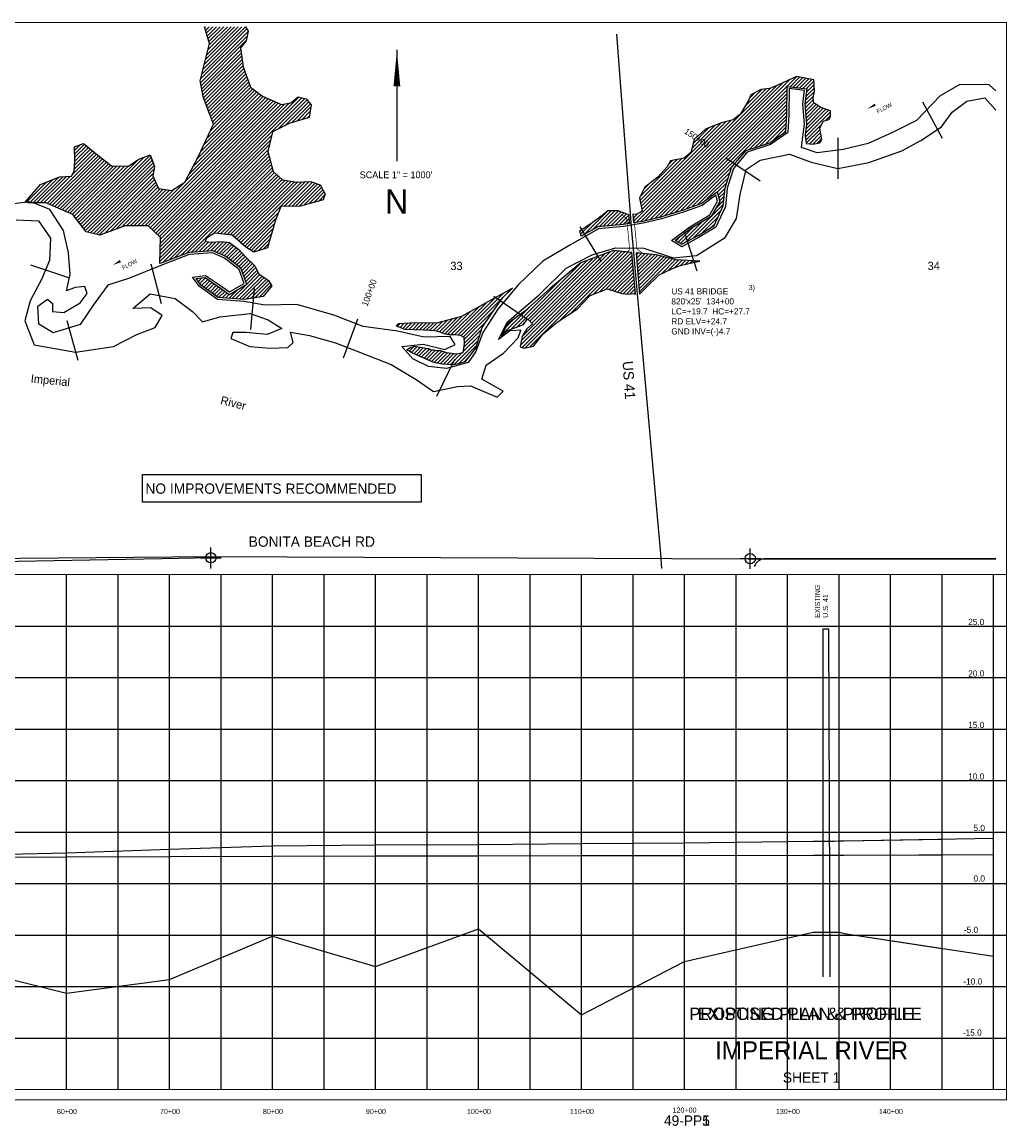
# Model space of a CAD drawing. Extents: x 223446 to 239456, y 720997 to 731715.
# Tile 2 of 2: x 229894 to 239456, y 720997 to 731715. Entities that reach past the tile are written whole.
import ezdxf
from ezdxf.enums import TextEntityAlignment as Align

# ---------------------------------------------------------------- set-up
doc = ezdxf.new("R2010")
doc.units = 0
doc.header["$LTSCALE"] = 800
doc.header["$PDMODE"] = 34
doc.header["$PDSIZE"] = 100
doc.linetypes.add('DASHED', pattern=[0])
doc.linetypes.add('PHANTOM', pattern=[0])
doc.layers.get('0').update_dxf_attribs({"linetype": 'CONTINUOUS'})
for name, color, linetype in [('BORDER', 1, 'CONTINUOUS'), ('COUNTY', 15, 'PHANTOM'), ('EXISTING', 7, 'CONTINUOUS'), ('GRID', 2, 'CONTINUOUS'), ('MAJROADS', 9, 'CONTINUOUS'), ('MLLTXT', 7, 'CONTINUOUS'), ('PROPOSED', 7, 'CONTINUOUS'), ('SEC', 2, 'CONTINUOUS'), ('STATIONS', 7, 'CONTINUOUS'), ('STRUCTTEXT', 7, 'CONTINUOUS'), ('STRUCTURES', 1, 'CONTINUOUS'), ('TEXT', 7, 'CONTINUOUS'), ('WATER', 4, 'CONTINUOUS'), ('WETDBA', 12, 'CONTINUOUS'), ('WETFILL', 8, 'CONTINUOUS'), ('WSHEDS', 3, 'CONTINUOUS')]:
    doc.layers.add(name, color=color, linetype=linetype)

# ---------------------------------------------------------------- blocks, each defined once
blk = doc.blocks.new('BRIDGE')
at = {"layer": 'STRUCTURES', "color": 0, "const_width": 20}
for points in [[(-233.755842, -534.277494), (-101.17332, -401.694972), (-101.17332, 496.333298), (-233.755842, 628.915819)], [(244.100107, -534.277494), (111.517586, -401.694972), (111.517586, 496.333298), (244.100107, 628.915819)]]:
    blk.add_lwpolyline(points, dxfattribs=at)
blk = doc.blocks.new('N_ARROW')
at = {"layer": 'TEXT', "color": 0}
blk.add_line((-0.315495, 1064.066845), (-0.315495, -15.852155), dxfattribs=at)
blk.add_lwpolyline([(-0.315495, 1064.066845, 0, 65.7342, 0), (-0.315495, 711.919345, 65.7342, 65.7342, 0)], format="xyseb", dxfattribs=at)
for s, height, p in [('SCALE 1" = 1000\'', 65.7342, (-9.067939, -180.968338)), ('N', 234.765, (-2.503606, -524.501771))]:
    blk.add_text(s, height=height, dxfattribs=at).set_placement(p, align=Align.CENTER)
blk = doc.blocks.new('*X')
at = {"color": 0}
for p, q in [((231626.781193, 731162.366762), (232088.177325, 731623.762894)), ((231638.602836, 731209.543744), (232076.83975, 731647.780658)), ((231650.424479, 731256.720726), (232063.620652, 731669.916899)), ((231662.246122, 731303.897708), (232028.265313, 731669.916899)), ((231665.959813, 731661.16479), (231674.711922, 731669.916899)), ((231674.067765, 731351.07469), (231992.909974, 731669.916899)), ((231674.115295, 731633.964933), (231710.067261, 731669.916899)), ((231682.270777, 731606.765076), (231745.4226, 731669.916899)), ((231685.889408, 731398.251672), (231957.554635, 731669.916899)), ((231690.426259, 731579.565219), (231780.777939, 731669.916899)), ((231697.711051, 731445.428654), (231922.199296, 731669.916899)), ((231698.581741, 731552.365362), (231816.133278, 731669.916899)), ((231706.737223, 731525.165505), (231851.488618, 731669.916899)), ((231709.532694, 731492.605636), (231886.843957, 731669.916899)), ((231626.129673, 731126.359903), (232078.933318, 731579.163548)), ((231631.962606, 731096.837497), (232069.689312, 731534.564203)), ((231637.795539, 731067.315091), (232015.94196, 731445.461512)), ((231643.628472, 731037.792685), (232020.409553, 731414.573766)), ((231649.461405, 731008.270279), (232024.877146, 731383.686019)), ((231655.294338, 730978.747873), (232029.344738, 731352.798273)), ((231664.904135, 730953.002331), (232033.812331, 731321.910526)), ((231674.610061, 730927.352918), (232038.279923, 731291.02278)), ((231684.315988, 730901.703505), (232046.03879, 731263.426307)), ((231694.021914, 730876.054093), (232055.598901, 731237.63108)), ((231703.727841, 730850.40468), (232065.159013, 731211.835853)), ((231713.433767, 730824.755267), (232074.719125, 731186.040625)), ((236036.530859, 729809.196162), (237414.710625, 731187.375927)), ((237350.085133, 731087.395096), (237444.392981, 731181.702945)), ((237381.709862, 731083.664487), (237474.075338, 731176.029962)), ((231723.139693, 730799.105855), (232084.279237, 731160.245398)), ((231732.84562, 730773.456442), (232093.839348, 731134.450171)), ((231742.551546, 730747.80703), (232103.39946, 731108.654943)), ((231748.371447, 730718.271591), (232113.608735, 731083.50888)), ((235857.884129, 729771.970788), (237159.431585, 731073.518244)), ((235900.32504, 729779.05636), (237221.888433, 731100.619753)), ((235944.584406, 729787.960387), (237286.645389, 731130.021369)), ((235990.557633, 729798.578275), (237352.564219, 731160.584861)), ((237413.334592, 731079.933877), (237503.757694, 731170.35698)), ((237444.959322, 731076.203268), (237533.440051, 731164.683997)), ((237476.584051, 731072.472659), (237563.122407, 731159.011015)), ((237503.689605, 730993.512195), (237586.302763, 731076.125353)), ((237508.208781, 731068.742049), (237582.586952, 731143.12022)), ((237509.455883, 731034.633812), (237584.444857, 731109.622786)), ((231227.738198, 729631.952918), (232582.00052, 730986.21524)), ((231236.206167, 729569.710208), (232639.577739, 730973.08178)), ((231236.915286, 729605.774666), (232610.78913, 730979.64851)), ((231475.344992, 730162.402424), (232283.264125, 730970.321556)), ((231513.866777, 730236.279548), (232258.809778, 730981.222549)), ((231552.388563, 730310.156673), (232234.355431, 730992.123541)), ((231590.910349, 730384.033798), (232213.34081, 731006.464259)), ((231624.157584, 730452.636372), (232193.394395, 731021.873183)), ((231655.211049, 730519.045176), (232173.44798, 731037.282107)), ((231686.264515, 730585.453981), (232153.501565, 731052.691031)), ((231717.317981, 730651.862786), (232133.55515, 731068.099955)), ((235828.805516, 729778.247513), (237116.423528, 731065.865526)), ((236082.504086, 729819.814049), (237320.774988, 731058.084952)), ((236132.361915, 729834.316539), (237320.534175, 731022.488799)), ((236183.792216, 729850.391502), (237320.293361, 730986.892647)), ((236913.310935, 730898.108272), (237075.037048, 731059.834385)), ((236958.094386, 730978.247061), (237006.578088, 731026.730764)), ((237494.804631, 730913.916543), (237577.330559, 730996.442471)), ((237497.923327, 730952.390578), (237586.770768, 731041.238019)), ((231085.533396, 729737.235489), (232307.718471, 730959.420564)), ((231118.919674, 729735.266428), (232332.172818, 730948.519572)), ((231137.056095, 729718.047509), (232356.627165, 730937.61858)), ((231155.192515, 729700.828591), (232381.081512, 730926.717587)), ((231173.328936, 729683.609673), (232405.535859, 730915.816595)), ((231191.465357, 729666.390754), (232445.343304, 730920.268702)), ((231209.601778, 729649.171836), (232489.852257, 730929.422315)), ((232376.434176, 730674.582878), (232661.524124, 730959.672826)), ((232448.387483, 730711.180846), (232677.127804, 730939.921167)), ((232510.466053, 730737.904077), (232692.731484, 730920.169508)), ((232560.930842, 730753.013527), (232695.256482, 730887.339167)), ((236235.222518, 729866.466464), (237320.052548, 730951.296494)), ((236286.65282, 729882.541427), (237319.811734, 730915.700341)), ((236340.348198, 729900.881466), (237319.57092, 730880.104189)), ((237497.317874, 730881.074447), (237575.100085, 730958.856658)), ((237498.962268, 730635.231468), (237724.240731, 730860.509931)), ((237499.831116, 730848.23235), (237580.299679, 730928.700913)), ((237502.344359, 730815.390254), (237602.236079, 730915.281974)), ((237503.690754, 730675.315293), (237697.956527, 730869.581066)), ((237504.857601, 730782.548157), (237624.172479, 730901.863035)), ((237507.370844, 730749.706061), (237646.108879, 730888.444095)), ((237508.41924, 730715.399118), (237671.672323, 730878.652201)), ((232611.39563, 730768.122976), (232689.000181, 730845.727527)), ((232661.860419, 730783.232425), (232682.74388, 730804.115887)), ((235904.213115, 729924.365791), (236728.072931, 730748.225607)), ((235910.050515, 729894.847852), (236774.851903, 730759.64924)), ((236953.157659, 730478.335589), (237319.330107, 730844.508036)), ((237005.60069, 730495.42328), (237318.647364, 730808.469954)), ((237058.04372, 730512.510971), (237316.613317, 730771.080568)), ((237499.208101, 730600.121962), (237742.873312, 730843.787172)), ((237693.900015, 730759.458537), (237743.554291, 730809.112812)), ((235898.375714, 729953.883729), (236681.11554, 730736.623555)), ((236397.565537, 730488.428891), (236621.875398, 730712.738752)), ((236409.031184, 730535.249878), (236562.635256, 730688.85395)), ((237110.48675, 730529.598662), (237314.579269, 730733.691181)), ((237175.405703, 730559.162276), (237312.545222, 730696.301795)), ((237289.443201, 730637.844435), (237310.511175, 730658.912408)), ((237503.282214, 730568.840736), (237656.280444, 730721.838966)), ((237507.356328, 730537.55951), (237641.207657, 730671.41084)), ((237538.235927, 730533.083771), (237646.275092, 730641.122936)), ((231234.787927, 729497.581291), (232305.283772, 730568.077135)), ((231235.497047, 729533.645749), (232316.43151, 730614.580212)), ((237570.170447, 730529.662952), (237651.342527, 730610.835031)), ((237614.376266, 730538.513431), (237656.409962, 730580.547127)), ((230135.611204, 729954.039485), (230615.267582, 730433.695864)), ((230385.955239, 730239.73886), (230595.840177, 730449.623798)), ((230401.047969, 730290.186929), (230576.412772, 730465.551732)), ((230401.692765, 730502.963759), (230404.762073, 730506.033067)), ((230402.40276, 730468.318415), (230460.000594, 730525.916249)), ((230402.600985, 730327.095284), (230556.985367, 730481.479666)), ((230403.112755, 730433.673071), (230498.703152, 730529.263468)), ((230403.82275, 730399.027727), (230518.130557, 730513.335534)), ((230404.154002, 730364.00364), (230537.557962, 730497.4076)), ((231232.660569, 729389.387915), (232283.594488, 730440.321834)), ((231233.369688, 729425.452373), (232282.988296, 730475.070981)), ((231234.078808, 729461.516832), (232294.136034, 730521.574058)), ((230160.391391, 729943.464334), (230634.694987, 730417.76793)), ((230185.171579, 729932.889182), (230654.368359, 730402.085962)), ((230209.951766, 729922.314031), (230674.372533, 730386.734798)), ((230234.731954, 729911.738879), (230694.376708, 730371.383633)), ((230259.512141, 729901.163728), (230714.380882, 730356.032469)), ((230284.292329, 729890.588576), (230734.385057, 730340.681304)), ((230309.072516, 729880.013425), (230754.389231, 730325.33014)), ((230333.852704, 729869.438273), (230783.1518, 730318.737369)), ((230430.497857, 729789.30673), (231016.488736, 730375.29761)), ((230445.998799, 729769.452334), (231079.268803, 730402.722338)), ((230461.499741, 729749.597937), (231135.911947, 730424.010143)), ((230477.000684, 729729.743541), (231145.748424, 730398.491281)), ((230492.501626, 729709.889144), (231155.584901, 730372.972419)), ((230508.002569, 729690.034747), (231165.421379, 730347.453557)), ((230529.452298, 729676.129138), (231175.257856, 730321.934696)), ((231260.341962, 729381.713969), (232291.0674, 730412.439407)), ((231317.3059, 729403.322567), (232298.540311, 730384.556979)), ((231374.269837, 729424.931166), (232306.013223, 730356.674552)), ((231431.233775, 729446.539764), (232313.486135, 730328.792124)), ((235892.538314, 729983.401668), (236296.867579, 730387.730933)), ((235895.378707, 730021.5974), (236252.967533, 730379.186227)), ((236168.866183, 730330.440215), (236209.067488, 730370.64152)), ((236395.247403, 729920.425333), (236804.633498, 730329.811427)), ((230035.15024, 729959.644539), (230288.322975, 730212.817274)), ((230069.965073, 729959.104033), (230326.219062, 730215.358022)), ((230104.779907, 729958.563527), (230364.115149, 730217.898769)), ((230358.632891, 729858.863122), (230817.926272, 730318.156502)), ((230383.413079, 729848.28797), (230852.700744, 730317.575635)), ((230399.495972, 729829.015524), (230887.475217, 730316.994769)), ((230414.996914, 729809.161127), (230922.249689, 730316.413902)), ((230557.852643, 729669.174143), (231173.939931, 730285.261432)), ((230586.252987, 729662.219149), (231167.134942, 730243.101103)), ((231488.197712, 729468.148363), (232320.959046, 730300.909697)), ((231534.260907, 729478.856219), (232328.431958, 730273.027269)), ((231746.955052, 729656.195024), (232343.860563, 730253.100536)), ((231787.641517, 729661.526151), (232362.511818, 730236.396452)), ((231819.521058, 729658.050353), (232381.163074, 730219.692368)), ((236450.146609, 729939.969199), (236767.420668, 730257.243258)), ((229933.743213, 729964.303529), (230131.374938, 730161.935254)), ((229965.520574, 729960.725551), (230188.887362, 730184.092339)), ((230000.335407, 729960.185045), (230246.399786, 730206.249424)), ((230061.741324, 730127.65698), (230073.862514, 730139.778169)), ((230614.653331, 729655.264154), (231169.229331, 730209.840154)), ((230643.053676, 729648.309159), (231180.100413, 730185.355896)), ((230693.500769, 729663.400913), (231190.971495, 730160.871639)), ((230748.516088, 729683.060893), (231201.842577, 730136.387382)), ((230803.531407, 729702.720873), (231212.713658, 730111.903125)), ((231049.756469, 729736.813901), (231470.687695, 730157.745127)), ((231851.4006, 729654.574555), (232399.814329, 730202.988285)), ((231883.280141, 729651.098757), (232418.465585, 730186.284201)), ((231915.159682, 729647.622959), (232446.944627, 730179.407904)), ((231941.044871, 729638.152809), (232477.57565, 730174.683589)), ((231960.142034, 729621.894634), (232508.206674, 730169.959273)), ((231979.239198, 729605.636458), (232538.837698, 730165.234958)), ((231998.336362, 729589.378283), (232571.335953, 730162.377874)), ((232017.433525, 729573.120107), (232608.184045, 730163.870626)), ((232036.530689, 729556.861932), (232645.032136, 730165.363379)), ((232439.475014, 729924.450918), (232681.880228, 730166.856132)), ((232475.467779, 729925.088344), (232711.699837, 730161.320402)), ((232511.460544, 729925.72577), (232737.855618, 730152.120844)), ((232547.453309, 729926.363195), (232764.011399, 730142.921286)), ((232583.446074, 729927.000621), (232788.246459, 730131.801007)), ((232627.931439, 729936.130647), (232800.46306, 730108.662268)), ((235932.971261, 730094.545294), (235976.562485, 730138.136518)), ((236532.998758, 729987.466009), (236751.405735, 730205.872986)), ((236643.257411, 730062.369323), (236735.390803, 730154.502715)), ((230858.546727, 729722.380854), (231233.014413, 730096.84854)), ((230906.64876, 729735.127548), (231263.507591, 730091.986379)), ((230942.425687, 729735.549136), (231294.00077, 730087.124219)), ((230978.202614, 729735.970724), (231324.493948, 730082.262058)), ((231013.979542, 729736.392312), (231372.447836, 730094.860607)), ((232676.808048, 729949.651918), (232812.679661, 730085.52353)), ((232725.684658, 729963.173189), (232824.896262, 730062.384792)), ((232774.561268, 729976.694459), (232831.403729, 730033.53692)), ((236650.957059, 730034.713632), (236719.767919, 730103.524491)), ((236658.656707, 730007.057941), (236715.74903, 730064.150264)), ((236666.356355, 729979.40225), (236711.730141, 730024.776036)), ((236331.54401, 729573.879227), (236703.692364, 729946.027581)), ((236408.608005, 729615.587883), (236683.452779, 729890.432656)), ((236631.732106, 729909.422662), (236707.711253, 729985.401808)), ((232055.627852, 729540.603756), (232384.890969, 729869.866872)), ((232075.700581, 729525.321146), (232360.340133, 729809.960698)), ((235346.451909, 729649.447298), (235579.455613, 729882.451002)), ((235428.06339, 729695.70344), (235616.78633, 729884.426379)), ((235495.646842, 729727.931552), (235652.650953, 729884.935663)), ((235534.783377, 729731.712748), (235685.492369, 729882.421741)), ((235573.919912, 729735.493944), (235710.897242, 729872.471274)), ((235613.056447, 729739.27514), (235736.302114, 729862.520807)), ((235652.192982, 729743.056336), (235761.706986, 729852.57034)), ((235691.329517, 729746.837532), (235783.553686, 729839.061701)), ((235730.561396, 729750.714072), (235786.294602, 729806.447278)), ((235823.323684, 729843.47636), (235827.925882, 729848.078558)), ((235826.0646, 729810.861937), (235869.193423, 729853.99076)), ((236491.538244, 729663.162783), (236652.531963, 729824.156502)), ((232097.240533, 729511.505759), (232341.831407, 729756.096633)), ((232118.780485, 729497.690372), (232328.240891, 729707.150778)), ((235310.738479, 729684.444546), (235318.835711, 729692.541777)), ((235316.701985, 729655.052712), (235434.289299, 729772.640026)), ((235773.002307, 729757.799644), (235789.035518, 729773.832855)), ((236265.14181, 729578.187705), (236409.485107, 729722.531002)), ((236287.343851, 729565.034407), (236497.754723, 729775.445279)), ((236585.109377, 729721.378576), (236621.611148, 729757.880347)), ((231572.166342, 729481.406315), (231674.234691, 729583.474663)), ((231610.071777, 729483.956411), (231706.852265, 729580.736899)), ((231647.977212, 729486.506506), (231740.935154, 729579.464449)), ((231685.882647, 729489.056602), (231777.926264, 729581.100219)), ((231723.788082, 729491.606698), (231814.917374, 729582.73599)), ((231756.427504, 729488.890781), (231848.781262, 729581.244539)), ((231781.037888, 729478.145827), (231880.195132, 729577.30307)), ((231805.648273, 729467.400872), (231910.050494, 729571.803093)), ((232140.320438, 729483.874985), (232314.650374, 729658.204922)), ((232187.531921, 729495.73113), (232301.059858, 729609.259066)), ((236242.939769, 729591.341003), (236280.418249, 729628.819483)), ((231830.258658, 729456.655918), (231930.422254, 729556.819514)), ((231854.869043, 729445.910964), (231950.794013, 729541.835934)), ((231877.738596, 729433.425178), (231971.165773, 729526.852355)), ((231897.65168, 729417.982923), (231991.537532, 729511.868775)), ((231917.564764, 729402.540667), (232009.438635, 729494.414539)), ((231937.477847, 729387.098412), (232025.961645, 729475.582209)), ((232239.131364, 729511.975233), (232287.469341, 729560.313211)), ((234730.833464, 728574.209445), (235650.911949, 729494.28793)), ((234739.97787, 728618.70919), (235607.16923, 729485.900549)), ((234747.644604, 728555.665246), (235683.065368, 729491.08601)), ((234751.944122, 728666.030781), (235550.853098, 729464.939757)), ((234779.474649, 728552.139952), (235715.218787, 729487.884089)), ((234822.915144, 728560.225108), (235747.372205, 729484.682169)), ((235119.538409, 728821.493034), (235779.525624, 729481.480248)), ((235225.886683, 728892.485968), (235811.679043, 729478.278328)), ((235856.214674, 729452.103281), (235875.98588, 729471.874487)), ((235858.95559, 729419.488858), (235908.139298, 729468.672567)), ((235861.696506, 729386.874435), (235940.292717, 729465.470646)), ((235864.437422, 729354.260012), (235972.446136, 729462.268726)), ((231957.390931, 729371.656156), (232042.484654, 729456.74988)), ((231977.304014, 729356.213901), (232059.007663, 729437.91755)), ((231997.217098, 729340.771645), (232077.062791, 729420.617338)), ((232017.130181, 729325.32939), (232095.457111, 729403.65632)), ((232027.353456, 729300.197326), (232113.851431, 729386.695301)), ((232036.851075, 729274.339606), (232132.245752, 729369.734282)), ((234697.607002, 728753.115017), (235325.588572, 729381.096587)), ((234807.573354, 728827.72603), (235381.904703, 729402.057379)), ((234824.998189, 728809.795526), (235438.220835, 729423.018172)), ((234842.423024, 728791.865022), (235494.536966, 729443.978964)), ((235440.157235, 729071.401181), (235816.444676, 729447.688623)), ((235497.604853, 729093.49346), (235819.185592, 729415.074199)), ((235555.052471, 729115.585739), (235821.926508, 729382.459776)), ((235867.178338, 729321.645589), (236004.599554, 729459.066805)), ((235869.919253, 729289.031165), (236036.752973, 729455.864885)), ((235872.660169, 729256.416742), (236066.66968, 729450.426253)), ((235875.401085, 729223.802319), (236094.990561, 729443.391795)), ((235878.142001, 729191.187896), (236123.311443, 729436.357337)), ((235880.882917, 729158.573473), (236151.632324, 729429.32288)), ((235883.623833, 729125.959049), (236179.953205, 729422.288422)), ((235886.364749, 729093.344626), (236208.274086, 729415.253964)), ((236100.373563, 729271.998102), (236236.594968, 729408.219506)), ((236165.36543, 729301.634629), (236268.662089, 729404.931288)), ((236228.482093, 729329.395953), (236302.232111, 729403.145972)), ((236285.429211, 729350.987732), (236335.802134, 729401.360655)), ((236331.554789, 729361.757972), (236369.372156, 729399.575338)), ((236377.680368, 729372.528211), (236402.942179, 729397.790022)), ((236423.331486, 729382.82399), (236436.512201, 729396.004705)), ((236468.765327, 729392.902492), (236470.082224, 729394.219389)), ((231966.975218, 729027.687053), (232202.704343, 729263.416178)), ((231999.977112, 729025.333608), (232223.467771, 729248.824267)), ((232046.348694, 729248.481885), (232150.640072, 729352.773264)), ((232055.846313, 729222.624165), (232163.555459, 729330.333311)), ((232065.343931, 729196.766445), (232174.766502, 729306.189016)), ((232074.84155, 729170.908724), (232185.977546, 729282.04472)), ((235592.681601, 729117.85953), (235824.667424, 729349.845353)), ((235619.496169, 729109.318759), (235827.40834, 729317.23093)), ((235646.310737, 729100.777989), (235830.149255, 729284.616506)), ((235673.125306, 729092.237218), (235832.890171, 729252.002083)), ((231590.116307, 729216.513567), (231599.482724, 729225.879984)), ((231604.880061, 729195.921982), (231639.956086, 729230.998007)), ((231619.643815, 729175.330396), (231675.293507, 729230.980089)), ((231636.249673, 729156.580916), (231696.382502, 729216.713745)), ((231656.750845, 729141.726749), (231717.471498, 729202.447402)), ((231677.252017, 729126.872582), (231738.560494, 729188.181058)), ((231697.753189, 729112.018415), (231759.649489, 729173.914715)), ((231718.254361, 729097.164248), (231780.738485, 729159.648371)), ((231738.755533, 729082.310081), (231801.623203, 729145.177751)), ((231933.973324, 729030.040498), (232068.570884, 729164.638058)), ((232032.979007, 729022.980164), (232244.231198, 729234.232355)), ((232069.707796, 729024.353613), (232265.166929, 729219.812747)), ((232111.706481, 729030.99696), (232286.113595, 729205.404073)), ((232153.705167, 729037.640306), (232299.835694, 729183.770833)), ((232195.703852, 729044.283653), (232313.443604, 729162.023405)), ((234640.036033, 728730.899387), (235121.934354, 729212.797708)), ((235699.939874, 729083.696447), (235835.631087, 729219.38766)), ((235728.556046, 729076.957279), (235838.372003, 729186.773237)), ((235760.859905, 729073.9058), (235841.112919, 729154.158814)), ((231759.256705, 729067.455914), (231822.391601, 729130.590809)), ((231779.757877, 729052.601747), (231843.159998, 729116.003867)), ((231801.965746, 729039.454276), (231863.928395, 729101.416926)), ((231834.96764, 729037.100832), (231884.696793, 729086.829984)), ((231867.969535, 729034.747387), (231905.46519, 729072.243042)), ((231900.971429, 729032.393942), (231984.55846, 729115.980974)), ((234127.718553, 728678.201315), (234485.818791, 729036.301553)), ((234155.972352, 728671.099775), (234565.319197, 729080.44662)), ((234178.160328, 728657.932412), (234644.819604, 729124.591688)), ((235797.910627, 729075.601182), (235843.853835, 729121.54439)), ((235833.793089, 729076.128306), (235846.594751, 729088.929967)), ((234060.363293, 728681.556733), (234326.817977, 728948.011417)), ((234095.398266, 728681.236367), (234406.318384, 728992.156485)), ((234553.703409, 728679.922103), (234843.533476, 728969.752169)), ((233946.021038, 728708.635834), (234068.029484, 728830.64428)), ((233970.752563, 728698.01202), (234116.437602, 728843.697059)), ((233997.142056, 728689.046174), (234167.817164, 728859.721282)), ((234026.890021, 728683.4388), (234247.317571, 728903.86635)), ((234184.108753, 728628.525497), (234475.997047, 728920.413792)), ((234591.167828, 728752.74186), (234667.896399, 728829.470431)), ((233537.754403, 728759.988607), (233562.205591, 728784.439795)), ((233563.524581, 728750.403446), (233599.75101, 728786.629875)), ((233589.294759, 728740.818284), (233637.296428, 728788.819954)), ((233617.86812, 728734.036307), (233674.189558, 728790.357745)), ((233651.901108, 728732.713956), (233709.951562, 728790.76441)), ((233685.934095, 728731.391604), (233745.713566, 728791.171075)), ((233720.100391, 728730.202561), (233781.47557, 728791.577739)), ((233754.326767, 728729.073598), (233817.237574, 728791.984404)), ((233788.553143, 728727.944635), (233852.999577, 728792.391069)), ((233821.195082, 728725.231235), (233888.761581, 728792.797734)), ((233853.997925, 728722.678738), (233924.523585, 728793.204398)), ((233888.41906, 728721.744535), (233971.213248, 728804.538722)), ((233919.015614, 728716.985749), (234019.621366, 728817.591501)), ((234180.159861, 728553.865927), (234352.042038, 728725.748105)), ((234186.524464, 728595.58587), (234398.125901, 728807.187307)), ((234755.17797, 728775.330646), (234773.273318, 728793.425994)), ((234087.696741, 728390.69213), (234321.507113, 728624.502501)), ((234173.479883, 728511.830611), (234336.774576, 728675.125303)), ((233654.084262, 728522.765075), (233692.474895, 728561.155708)), ((233674.308528, 728507.634003), (233726.923473, 728560.248947)), ((233697.243969, 728495.214104), (233757.740821, 728555.710956)), ((233721.989468, 728484.604265), (233789.192214, 728551.80701)), ((233746.734968, 728473.994425), (233817.704686, 728544.964143)), ((233771.477573, 728463.381691), (233847.88791, 728539.792028)), ((233796.21522, 728452.763999), (233872.881384, 728529.430163)), ((233820.952867, 728442.146307), (233904.470111, 728525.663551)), ((233845.690514, 728431.528615), (233936.68832, 728522.526421)), ((233870.428161, 728420.910923), (233968.180794, 728518.663556)), ((233896.510666, 728411.638089), (233994.506307, 728509.63373)), ((233926.51209, 728406.284173), (234021.479727, 728501.251811)), ((233956.513513, 728400.930258), (234052.635206, 728497.051951)), ((234053.338996, 728391.689723), (234161.39358, 728499.744307)), ((234130.464863, 728398.104913), (234306.23965, 728573.8797)), ((233987.708007, 728396.769412), (234083.790686, 728492.852091)), ((234020.523501, 728394.229568), (234116.285569, 728489.991636)), ((234181.434406, 728413.719116), (234237.19914, 728469.483851))]:
    blk.add_line(p, q, dxfattribs=at)

msp = doc.modelspace()

# ---------------------------------------------------------------- linework, layer by layer
at = {"layer": 'BORDER', "color": 0, "const_width": 10}
msp.add_lwpolyline([(223450.57204, 721249.890053), (239450.57204, 721249.890053), (239450.57204, 731709.890053), (223450.57204, 731709.890053)], close=True, dxfattribs=at)
for points in [[(223450.57204, 726349.890053), (239450.57204, 726349.890053)], [(223450.57204, 721349.890053), (239450.57204, 721349.890053)]]:
    msp.add_lwpolyline(points, dxfattribs=at)
at = {"layer": 'COUNTY', "color": 0}
msp.add_lwpolyline([(231727.650728, 726409.267395), (231726.892705, 726513.428511), (231250.753457, 726504.575499)], dxfattribs=at)
at = {"layer": 'EXISTING', "color": 0, "linetype": 'DASHED'}
for p, q in [((237668.226831, 725819.890053), (237668.226831, 722445.900737)), ((237726.231761, 725819.890053), (237668.226831, 725819.890053)), ((237740.888886, 722445.900737), (237726.231761, 725819.890053))]:
    msp.add_line(p, q, dxfattribs=at)
at = {"layer": 'EXISTING', "color": 0}
for points in [[(229325.57204, 723624.890053), (230325.57204, 723647.890053), (231325.57204, 723682.890053), (232325.57204, 723715.890053), (233325.57204, 723724.890053), (234325.57204, 723730.890053), (235325.57204, 723738.890053), (236325.57204, 723745.890053), (237575.57204, 723760.890053), (237625.57204, 723760.890053), (237672.57204, 723761.890053), (237778.57204, 723762.890053), (237825.57204, 723763.890053), (237875.57204, 723764.890053), (238825.57204, 723781.246802)], [(238825.57204, 723626.815673), (237875.57204, 723622.890053), (237825.57204, 723622.890053), (237778.57204, 723622.890053), (237672.57204, 723622.890053), (237625.57204, 723621.890053), (237575.57204, 723621.890053), (236325.57204, 723618.890053), (235325.57204, 723617.890053), (234325.57204, 723616.890053), (233325.57204, 723615.890053), (232325.57204, 723613.890053), (231325.57204, 723608.890053), (230325.57204, 723604.890053), (229325.57204, 723602.890053)]]:
    msp.add_lwpolyline(points, dxfattribs=at)
at = {"layer": 'EXISTING', "color": 0, "linetype": 'DASHED'}
msp.add_lwpolyline([(226325.57204, 722499.890053), (227325.57204, 722559.890053), (228325.57204, 722514.890053), (229325.57204, 722533.890053), (230325.57204, 722284.890053), (231325.57204, 722419.890053), (232325.57204, 722839.890053), (233325.57204, 722544.890053), (234325.57204, 722909.890053), (235325.57204, 722074.890053), (236325.57204, 722594.890053), (237575.57204, 722879.890053), (237625.57204, 722879.890053), (237672.57204, 722879.890053), (237778.57204, 722879.890053), (237825.57204, 722879.890053), (237875.57204, 722864.890053), (238825.57204, 722720.950659)], dxfattribs=at)
at = {"layer": 'GRID', "color": 0}
for points in [[(230325.57204, 721349.890053), (230325.57204, 726349.890053)], [(230825.57204, 721349.890053), (230825.57204, 726349.890053)], [(231325.57204, 721349.890053), (231325.57204, 726349.890053)], [(231825.57204, 721349.890053), (231825.57204, 726349.890053)], [(232325.57204, 721349.890053), (232325.57204, 726349.890053)], [(232825.57204, 721349.890053), (232825.57204, 726349.890053)], [(233325.57204, 721349.890053), (233325.57204, 726349.890053)], [(233825.57204, 721349.890053), (233825.57204, 726349.890053)], [(234325.57204, 721349.890053), (234325.57204, 726349.890053)], [(234825.57204, 721349.890053), (234825.57204, 726349.890053)], [(235325.57204, 721349.890053), (235325.57204, 726349.890053)], [(235825.57204, 721349.890053), (235825.57204, 726349.890053)], [(236325.57204, 721349.890053), (236325.57204, 726349.890053)], [(236825.57204, 721349.890053), (236825.57204, 726349.890053)], [(237325.57204, 721349.890053), (237325.57204, 726349.890053)], [(237825.57204, 721349.890053), (237825.57204, 726349.890053)], [(238325.57204, 721349.890053), (238325.57204, 726349.890053)], [(238825.57204, 721349.890053), (238825.57204, 726349.890053)], [(239325.57204, 721349.890053), (239325.57204, 726349.890053)], [(223450.57204, 725849.890053), (239450.57204, 725849.890053)], [(223450.57204, 725349.890053), (239450.57204, 725349.890053)], [(223450.57204, 724849.890053), (239450.57204, 724849.890053)], [(223450.57204, 724349.890053), (239450.57204, 724349.890053)], [(223450.57204, 723849.890053), (239450.57204, 723849.890053)], [(223450.57204, 723349.890053), (239450.57204, 723349.890053)], [(223450.57204, 722849.890053), (239450.57204, 722849.890053)], [(223450.57204, 722349.890053), (239450.57204, 722349.890053)], [(223450.57204, 721849.890053), (239450.57204, 721849.890053)]]:
    msp.add_lwpolyline(points, dxfattribs=at)
at = {"layer": 'MAJROADS', "color": 0}
for points in [[(235665.047169, 731598.257701), (235806.23523, 729727.14065), (236093.155658, 726551.311704), (236103.206518, 726409.267395)], [(223580.501158, 726454.666731), (231722.203806, 726526.99244), (236943.244385, 726504.700041), (239349.231227, 726502.128025)]]:
    msp.add_lwpolyline(points, dxfattribs=at)
at = {"layer": 'PROPOSED', "color": 0, "linetype": 'DASHED'}
for p, q in [((237668.226831, 725819.890053), (237668.226831, 722445.900737)), ((237726.231761, 725819.890053), (237668.226831, 725819.890053)), ((237740.888886, 722445.900737), (237726.231761, 725819.890053))]:
    msp.add_line(p, q, dxfattribs=at)
at = {"layer": 'PROPOSED', "color": 0}
msp.add_lwpolyline([(231061.389198, 727321.767911), (233767.345983, 727321.767911), (233767.345983, 727052.039437), (231061.389198, 727052.039437)], close=True, dxfattribs=at)
for points in [[(229325.57204, 723624.890053), (230325.57204, 723647.890053), (231325.57204, 723682.890053), (232325.57204, 723715.890053), (233325.57204, 723724.890053), (234325.57204, 723730.890053), (235325.57204, 723738.890053), (236325.57204, 723745.890053), (237575.57204, 723760.890053), (237625.57204, 723760.890053), (237672.57204, 723761.890053), (237778.57204, 723762.890053), (237825.57204, 723763.890053), (237875.57204, 723764.890053), (239325.57204, 723789.855618)], [(239325.57204, 723628.881788), (237875.57204, 723622.890053), (237825.57204, 723622.890053), (237778.57204, 723622.890053), (237672.57204, 723622.890053), (237625.57204, 723621.890053), (237575.57204, 723621.890053), (236325.57204, 723618.890053), (235325.57204, 723617.890053), (234325.57204, 723616.890053), (233325.57204, 723615.890053), (232325.57204, 723613.890053), (231325.57204, 723608.890053), (230325.57204, 723604.890053), (229325.57204, 723602.890053)]]:
    msp.add_lwpolyline(points, dxfattribs=at)
at = {"layer": 'PROPOSED', "color": 0, "linetype": 'DASHED'}
msp.add_lwpolyline([(226325.57204, 722499.890053), (227325.57204, 722559.890053), (228325.57204, 722514.890053), (229325.57204, 722533.890053), (230325.57204, 722284.890053), (231325.57204, 722419.890053), (232325.57204, 722839.890053), (233325.57204, 722544.890053), (234325.57204, 722909.890053), (235325.57204, 722074.890053), (236325.57204, 722594.890053), (237575.57204, 722879.890053), (237625.57204, 722879.890053), (237672.57204, 722879.890053), (237778.57204, 722879.890053), (237825.57204, 722879.890053), (237875.57204, 722864.890053), (239325.57204, 722645.193083)], dxfattribs=at)
at = {"layer": 'SEC', "color": 0}
for p in [(231726.892705, 726513.428511), (236963.865771, 726504.96258)]:
    msp.add_point(p, dxfattribs=at)
at = {"layer": 'STATIONS', "color": 0}
for p, q in [((238635.000418, 730939.883293), (238826.869065, 730588.90406)), ((237815.087798, 730592.045455), (237815.087798, 730192.045455)), ((236727.986621, 730395.716877), (237060.806739, 730173.836799)), ((235309.019081, 729727.456554), (235516.610335, 729385.541547)), ((236322.970349, 729682.453949), (236443.422896, 729301.020883)), ((231142.573163, 729368.842956), (231242.524371, 728981.532026)), ((230357.760951, 729229.708004), (229977.347324, 729353.342433)), ((232146.447056, 729127.457339), (232111.417324, 728728.994144)), ((234472.440508, 729053.033158), (234802.698364, 728827.356956)), ((233149.28204, 728828.891004), (233012.076486, 728453.158871)), ((230328.568457, 728817.645793), (230436.420427, 728432.460185)), ((234091.591936, 728439.154182), (233915.644957, 728079.929099))]:
    msp.add_line(p, q, dxfattribs=at)
at = {"layer": 'WATER', "color": 0}
for points in [[(239349.231227, 731048.465254), (239284.365486, 731105.455196), (238999.589013, 731107.381754), (238806.20948, 730999.799891), (238578.420217, 730758.432225), (238343.105128, 730642.757901), (238107.846701, 730535.459356), (237864.552477, 730478.472146), (237613.052465, 730446.668935), (237462.628431, 730497.943549), (237489.28568, 730723.919582), (237473.894046, 730925.051595), (237491.495555, 731050.574948), (237340.844867, 731068.346447), (237339.144963, 730817.073089), (237329.579252, 730641.238401), (237161.270391, 730525.11077), (236934.614397, 730451.258676), (236799.525334, 730293.025497), (236739.591624, 730100.779233), (236721.650134, 729925.001209), (236628.156646, 729724.605821), (236468.336891, 729625.173083), (236300.19802, 729534.172787), (236200.085321, 729593.483199), (236376.883287, 729726.305724), (236570.319484, 729842.263365), (236646.608107, 729975.765852), (236630.253194, 730034.509629), (236495.560775, 729934.906901), (236310.840337, 729869.147268), (236100.992564, 729803.557626), (235924.817896, 729762.868666), (235731.948334, 729730.668811), (235488.880764, 729707.184715), (235211.403464, 729549.914816), (234950.677721, 729392.531589), (234714.626006, 729167.972143), (234511.964079, 728926.434487), (234368.045929, 728701.251743), (234299.793104, 728517.437921), (234223.674472, 728409.06277), (234013.883362, 728351.848906), (233838.105338, 728369.790396), (233687.851294, 728446.192346), (233579.759461, 728564.189871), (233789.323916, 728587.900621), (233998.378401, 728536.229363), (234099.227725, 728585.804073), (234049.483025, 728661.526061), (233798.153003, 728654.850186), (233538.90051, 728715.237204), (233204.152682, 728759.382635), (232920.112835, 728870.194315), (232560.634316, 728973.140187), (232250.673843, 728966.860956), (232049.88181, 729001.723994), (231790.346, 729020.232118), (231615.304601, 729147.05873), (231548.92167, 729239.645603), (231674.671676, 729255.547208), (231799.741721, 729170.93947), (231908.116872, 729094.820838), (232051.071743, 729177.615345), (232001.723687, 729311.967783), (231860.072075, 729421.816184), (231743.151155, 729472.864144), (231516.891806, 729457.642501), (231256.562707, 729358.889724), (230937.376504, 729227.030478), (230727.528731, 729161.440836), (230592.269677, 728978.080321), (230456.897296, 728777.96825), (230196.681525, 728695.967031), (230054.859923, 728780.688096), (230047.674077, 728956.63611), (230140.260949, 729023.019041), (230190.232304, 728980.800167), (230189.722333, 728905.41816), (230298.550791, 728896.305756), (230458.313883, 728987.362715), (230525.94341, 729079.042972), (230501.269382, 729146.219192), (230409.079154, 729138.466711), (230325.094714, 729105.530231), (230359.674434, 729264.443371), (230344.339463, 729473.951164), (230295.558041, 729692.061388), (230162.905506, 729893.98669), (229979.148348, 729970.615294), (229719.272557, 729938.868747)], [(229835.570179, 729795.687222), (230053.283759, 729785.838193), (230169.411391, 729617.529333), (230159.562362, 729399.815752), (230082.933759, 729216.058594), (229972.63205, 729007.400753), (229921.074119, 728815.097826), (230011.621107, 728579.952727), (230413.205173, 728510.226652), (230782.136076, 728566.36391), (231009.075387, 728682.094897), (231185.420046, 728747.911193), (231253.219563, 728864.718786), (231144.844412, 728940.837419), (230968.896398, 728933.651573), (231137.375249, 729074.90654), (231379.989511, 729031.384407), (231546.655132, 728904.614458), (231646.484514, 728803.425153), (231814.340067, 728852.546556), (232107.718972, 728884.066449), (232283.213679, 728824.246066), (232416.659502, 728739.581665), (232273.874622, 728681.914493), (232064.593483, 728700.082637), (231938.956804, 728700.932589), (231921.808602, 728642.415465), (232105.565761, 728565.786862), (232298.095342, 728547.732045), (232474.043356, 728554.917891), (232524.638009, 728604.832582), (232500.190635, 728705.511916), (232684.23111, 728670.762205), (232935.051161, 728602.056072), (233194.020337, 728499.790162), (233478.060185, 728388.978482), (233719.994486, 728244.947005), (233886.71677, 728126.552835), (234121.578552, 728175.22093), (234247.271894, 728182.746757), (234506.184406, 728072.105068), (234565.211501, 728130.338874), (234356.610324, 728249.016361), (234399.395832, 728382.745502), (234567.704693, 728498.873133), (234711.112872, 728648.673869), (234736.750179, 728723.885886), (234627.808393, 728716.246733), (234518.356637, 728633.225572), (234603.247692, 728800.174509), (234914.964732, 729066.102877), (235176.370436, 729323.995447), (235428.55041, 729456.308001), (235655.14974, 729521.784316), (235931.550434, 729519.914422), (236215.703609, 729425.8543), (236442.019622, 729449.451722), (236719.610249, 729623.473179), (236829.741967, 729807.003684), (236864.831659, 730041.298831), (236925.105349, 730283.799767), (237059.741105, 730375.026716), (237344.914222, 730431.730609), (237553.798717, 730354.932015), (237813.051209, 730294.544997), (238114.975884, 730351.135563), (238434.04876, 730466.243252), (238618.995851, 730565.506), (238820.921153, 730698.158534), (238922.393775, 730839.866809), (239065.518637, 730947.788652), (239241.636641, 730980.101834), (239349.231227, 730859.750457)], [(231250.753457, 726504.575499), (226881.098962, 726423.329093)]]:
    msp.add_lwpolyline(points, dxfattribs=at)
for points in [[(238102.60736, 730873.752912, 0, 25, 0), (238177.371663, 730911.847227, 0, 0, -0.087559), (238225.695248, 730926.613871, 0, 0, 0.245722), (238262.158361, 730951.763057, 0, 0, -0.309425), (238322.570069, 730983.63941, 0, 0, 0), (238352.571006, 730997.830601, 0, 0, 0)], [(230774.037376, 729355.74398, 0, 25, 0), (230848.801679, 729393.838295, 0, 0, -0.087559), (230897.125264, 729408.604939, 0, 0, 0.245722), (230933.588377, 729433.754125, 0, 0, -0.309425), (230994.000085, 729465.630478, 0, 0, 0), (231024.001023, 729479.821669, 0, 0, 0)]]:
    msp.add_lwpolyline(points, format="xyseb", dxfattribs=at)
at = {"layer": 'WETDBA', "color": 0}
for points in [[(232317.588768, 729155.398827), (232234.524273, 729050.424262), (232052.309963, 729021.601627), (231797.460068, 729039.775587), (231629.66739, 729161.350123), (231584.737638, 729224.015407), (231669.70592, 729234.759996), (231788.390094, 729154.472189), (231907.080567, 729071.108462), (232075.640806, 729168.732712), (232018.517547, 729324.253511), (231870.358761, 729439.148115), (231746.679619, 729493.146731), (231512.580432, 729477.39766), (231249.196236, 729377.485969), (231235.634817, 729371.883601), (231232.367513, 729374.483658), (231237.252408, 729622.920022), (231116.461818, 729737.599943), (230893.792377, 729734.976051), (230647.928346, 729647.115396), (230516.354978, 729679.336556), (230384.967175, 729847.624747), (230125.774008, 729958.237591), (229953.251359, 729960.916032), (229923.773187, 729966.034777), (230071.21922, 730138.759821), (230258.2067, 730210.798125), (230374.677842, 730218.606946), (230400.035402, 730266.122676), (230404.413918, 730370.180707), (230401.6528, 730504.91388), (230489.73245, 730536.618272), (230645.837484, 730408.632539), (230762.531462, 730319.081808), (230927.812942, 730316.320974), (231028.100371, 730383.020294), (231135.736661, 730424.464888), (231178.501163, 730313.520555), (231163.756063, 730222.167253), (231218.36049, 730099.185119), (231347.127959, 730078.653048), (231474.033167, 730159.886604), (231602.225867, 730405.734711), (231751.332104, 730724.603048), (231655.439114, 730978.015114), (231622.439152, 731145.038852), (231712.704529, 731505.263573), (231663.33562, 731669.916899)], [(232064.187356, 731669.916899), (232088.813427, 731626.83188), (232069.07459, 731531.598367), (232013.120135, 731464.970862), (232039.860129, 731280.097655), (232112.362047, 731084.471966), (232228.560694, 730994.706655), (232411.26882, 730913.261018), (232501.742213, 730931.867577), (232573.182381, 730988.226672), (232653.426705, 730969.922808), (232698.999585, 730912.235137), (232680.440448, 730788.795394), (232487.275691, 730730.960749), (232324.480675, 730648.157511), (232278.877355, 730457.922086), (232330.586354, 730264.988931), (232421.815996, 730183.283569), (232560.269012, 730161.929541), (232694.5066, 730167.367638), (232786.563097, 730134.989362), (232834.771929, 730043.679877), (232816.368513, 729988.260054), (232595.713611, 729927.217877), (232407.025165, 729923.876237), (232349.32347, 729783.079081), (232277.392052, 729524.020142), (232143.46475, 729481.858272), (232067.098268, 729530.838535), (231932.089172, 729645.777152), (231760.354322, 729664.501249), (231682.983984, 729616.539277), (231671.662726, 729583.690542), (231728.541606, 729578.916398), (231831.167151, 729583.454566), (231907.175179, 729573.917909), (231998.831899, 729506.503714), (232062.00262, 729434.504007), (232155.00441, 729348.749), (232190.715089, 729271.841864), (232245.470212, 729233.361614), (232286.439517, 729205.17988), (232317.588768, 729155.398827)], [(235848.043185, 729071.694908), (235813.892441, 729478.057912), (235634.18046, 729495.954095), (235318.855309, 729378.590475), (235023.657295, 729130.055749), (234775.422601, 728909.135994), (234607.696457, 728784.868631), (234547.315045, 728667.505011), (234600.987411, 728715.831207), (234762.00451, 728777.964889), (234802.258785, 728833.194827), (234849.222105, 728784.868631), (234795.549739, 728736.542434), (234748.586418, 728660.601268), (234728.577598, 728563.231643), (234763.854355, 728549.232699), (234858.76554, 728566.897593), (234953.910308, 728686.592367), (235087.593143, 728800.167928), (235284.891016, 728931.874391), (235408.467595, 729059.21449), (235575.333535, 729123.385104), (235717.953811, 729077.958785), (235778.590525, 729072.230935), (235821.987441, 729079.801203), (235848.043185, 729071.694908)]]:
    msp.add_lwpolyline(points, dxfattribs=at)
for points in [[(235822.909032, 729848.410339), (235829.728058, 729767.270091), (235920.917138, 729782.494241), (236095.75141, 729822.873626), (236304.500887, 729888.119987), (236486.056344, 729952.752901), (236641.726445, 730067.868264), (236668.113885, 729973.089534), (236585.089032, 729827.798875), (236388.0617, 729709.688485), (236236.002135, 729595.451111), (236300.643491, 729557.155215), (236458.285292, 729642.474276), (236612.544983, 729738.447789), (236702.096691, 729930.394306), (236719.899262, 730104.811299), (236781.652128, 730302.892777), (236923.061695, 730468.529318), (237152.307475, 730543.225251), (237310.141978, 730652.125916), (237319.14864, 730817.684299), (237320.99649, 731090.826536), (237514.140588, 731068.042304), (237494.00096, 730924.418618), (237509.375712, 730723.507215), (237496.905834, 730617.798875), (237507.49391, 730536.50315), (237569.749178, 730529.578609), (237638.921699, 730543.42769), (237657.261735, 730575.456109), (237639.036599, 730684.387187), (237670.589256, 730752.916168), (237727.965131, 730769.01921), (237743.7851, 730797.360344), (237742.669798, 730854.149739), (237649.745395, 730886.219565), (237579.389536, 730929.257665), (237572.781458, 730974.856141), (237587.932108, 731046.748795), (237581.904684, 731155.421289), (237411.620521, 731187.966517), (237242.84956, 731109.715283), (237154.624902, 731071.43251), (237068.997741, 731058.954293), (236969.023921, 731007.343796), (236950.911247, 730959.124028), (236864.340219, 730818.641238), (236852.418927, 730809.701861), (236796.07913, 730764.833023), (236681.96374, 730736.965537), (236529.334778, 730675.427659), (236418.559793, 730574.160796), (236388.113426, 730449.83036), (236323.484884, 730392.911726), (236188.934617, 730366.722857), (236156.640223, 730308.336341), (236067.605843, 730208.474758), (235941.459543, 730111.016701), (235887.867291, 730007.02159), (235913.267825, 729878.578906), (235855.345335, 729846.265214)], [(235790.142462, 729760.661218), (235729.336817, 729750.509626), (235482.721375, 729726.682751), (235320.790352, 729634.902718), (235310.294123, 729686.634607), (235427.88395, 729767.957097), (235538.006276, 729848.467167), (235581.249451, 729883.921749), (235678.149539, 729885.297747), (235762.052557, 729852.434989), (235782.543682, 729851.07984)], [(235888.038013, 729073.434295), (235957.271443, 729141.371991), (236078.922545, 729262.21636), (236203.071528, 729318.828747), (236273.967416, 729348.311424), (236392.168577, 729375.911182), (236473.808532, 729394.021217), (236244.703625, 729406.205444), (236050.141298, 729454.531641), (235854.372219, 729474.026831)], [(234654.659778, 729130.055749), (234160.219427, 728855.502403), (233929.383212, 728793.259659), (233661.109533, 728790.209007), (233543.901009, 728783.372062), (233526.899245, 728764.026159), (233606.322324, 728734.484919), (233696.507122, 728730.980789), (233790.425669, 728727.882869), (233849.350445, 728722.804873), (233902.429345, 728721.36429), (233938.647767, 728711.803138), (233987.310153, 728690.899449), (234036.787764, 728681.573114), (234092.222433, 728681.534595), (234147.067459, 728676.384347), (234182.124657, 728655.579798), (234186.608224, 728594.443755), (234171.920907, 728502.02039), (234111.955326, 728489.055406), (234017.300429, 728501.815194), (233956.919017, 728522.526421), (233916.664743, 728522.526421), (233889.82856, 728529.430163), (233862.992377, 728529.430163), (233842.865239, 728543.237648), (233822.738102, 728543.237648), (233802.610965, 728550.14139), (233756.402509, 728555.877076), (233701.975278, 728563.948875), (233655.011958, 728550.14139), (233628.175775, 728529.430163), (233655.011958, 728522.526421), (233681.848141, 728501.815194), (233762.35669, 728467.296482), (233888.845512, 728413.005977), (233973.795356, 728397.84622), (234081.069428, 728389.543451), (234131.354207, 728398.259058), (234198.444665, 728418.970285), (234299.080352, 728550.14139), (234359.461764, 728750.349919), (234453.388404, 728888.424766), (234560.733137, 729040.307099)]]:
    msp.add_lwpolyline(points, close=True, dxfattribs=at)
at = {"layer": 'WSHEDS', "color": 0}
msp.add_lwpolyline([(239349.231227, 726505.600365), (237095.869228, 726504.536884, 0.250604), (237002.902374, 726430.268308)], format="xyb", dxfattribs=at)

# ---------------------------------------------------------------- block references
at = {"layer": 'STRUCTURES', "color": 0, "xscale": 0.3325, "yscale": 0.3325, "zscale": 0.3325, "rotation": 5.485094}
msp.add_blockref('BRIDGE', (235813.352188, 729643.314678), dxfattribs=at)
at = {"layer": 'TEXT', "color": 0}
msp.add_blockref('N_ARROW', (233533.029532, 730379.803496), dxfattribs=at)
at = {"layer": 'WETFILL', "color": 0}
msp.add_blockref('*X', (0, 0), dxfattribs=at)
msp.add_blockref('*X', (0, 0), dxfattribs=at)
msp.add_blockref('*X', (0, 0), dxfattribs=at)
msp.add_blockref('*X', (0, 0), dxfattribs=at)

# ---------------------------------------------------------------- texts
at = {"layer": 'EXISTING', "color": 0}
for s, height, p in [('EXISTING PLAN & PROFILE', 120, (237500.61836, 722025.61826)), ('49-PP1', 100, (236348.258628, 720998.752584))]:
    msp.add_text(s, height=height, dxfattribs=at).set_placement(p, align=Align.CENTER)
at = {"layer": 'MAJROADS', "color": 0}
msp.add_text('BONITA BEACH RD', height=100, dxfattribs=at).set_placement((232093.600845, 726620.466124))
at = {"layer": 'MLLTXT', "color": 0}
for s, p in [('25.0', (239079.91541, 725860.546755)), ('20.0', (239079.91541, 725360.546755)), ('15.0', (239079.91541, 724860.546755)), ('10.0', (239079.91541, 724360.546755)), ('5.0', (239130.91541, 723860.546755)), ('0.0', (239130.91541, 723369.605641)), ('-5.0', (239037.060854, 722871.444803))]:
    msp.add_text(s, height=60, dxfattribs=at).set_placement(p)
for s, p in [('-10.0', (239123.681389, 722369.584597)), ('-15.0', (239119.617011, 721873.431695))]:
    msp.add_text(s, height=60, dxfattribs=at).set_placement(p, align=Align.CENTER)
at = {"layer": 'PROPOSED', "color": 0}
msp.add_text('NO IMPROVEMENTS RECOMMENDED', height=100, dxfattribs=at).set_placement((231091.193238, 727134.724734))
for s, height, p in [('PROPOSED PLAN & PROFILE', 120, (237500.61836, 722025.61826)), ('49-PP5', 100, (236348.258628, 720998.752584))]:
    msp.add_text(s, height=height, dxfattribs=at).set_placement(p, align=Align.CENTER)
at = {"layer": 'STATIONS', "color": 0}
for s, rotation, p in [('150+00', 326.309932, (236428.133281, 730565.008535)), ('100+00', 69.939397, (233292.583205, 729076.8698))]:
    msp.add_text(s, height=60, rotation=rotation, dxfattribs=at).set_placement(p, align=Align.CENTER)
at = {"layer": 'STRUCTTEXT', "color": 0}
for s, height, p in [('3)', 50, (236948.017231, 729112.611123)), ("820'x25'  134+00", 60, (236197.434778, 728973.228521)), ('US 41 BRIDGE', 60, (236197.434778, 729070.371378)), ('LC=+19.7  HC=+27.7', 60, (236197.434778, 728876.085663)), ('RD ELV=+24.7', 60, (236197.434778, 728778.942806)), ('GND INV=(-)4.7', 60, (236197.434778, 728681.799949))]:
    msp.add_text(s, height=height, dxfattribs=at).set_placement(p)
at = {"layer": 'TEXT', "color": 0}
for s, height, p in [('33', 80, (234111.400427, 729307.563796)), ('34', 80, (238744.866134, 729307.563796)), ('IMPERIAL RIVER', 175, (237559.004373, 721643.676427)), ('SHEET 1', 100, (237559.004373, 721416.935131)), ('60+00', 50, (230328.854625, 721112.155819)), ('70+00', 50, (231328.854625, 721112.155819)), ('80+00', 50, (232328.854625, 721112.155819)), ('90+00', 50, (233328.854625, 721112.155819)), ('100+00', 50, (234328.854625, 721112.155819)), ('110+00', 50, (235328.854625, 721112.155819)), ('120+00', 50, (236325.454132, 721125.757792)), ('130+00', 50, (237328.854625, 721112.155819)), ('140+00', 50, (238328.854625, 721112.155819))]:
    msp.add_text(s, height=height, dxfattribs=at).set_placement(p, align=Align.CENTER)
for s, height, rotation, p in [('US 41', 100, 274, (235723.040673, 728420.529135)), ('EXISTING', 50, 90, (237641.222614, 725930.302051)), ('U.S. 41', 50, 90, (237719.15048, 725929.741109))]:
    msp.add_text(s, height=height, rotation=rotation, dxfattribs=at).set_placement(p)
at = {"layer": 'WATER', "color": 0}
for p in [(238273.74571, 730862.39773), (230945.175726, 729344.388798)]:
    msp.add_text('FLOW', height=40, rotation=27, dxfattribs=at).set_placement(p, align=Align.CENTER)
for s, rotation, p in [('Imperial', 354.176905, (229975.073747, 728215.828829)), ('River', 346, (231814.163222, 728007.879311))]:
    msp.add_text(s, height=80, rotation=rotation, dxfattribs=at).set_placement(p)

doc.saveas('drawing.dxf')
